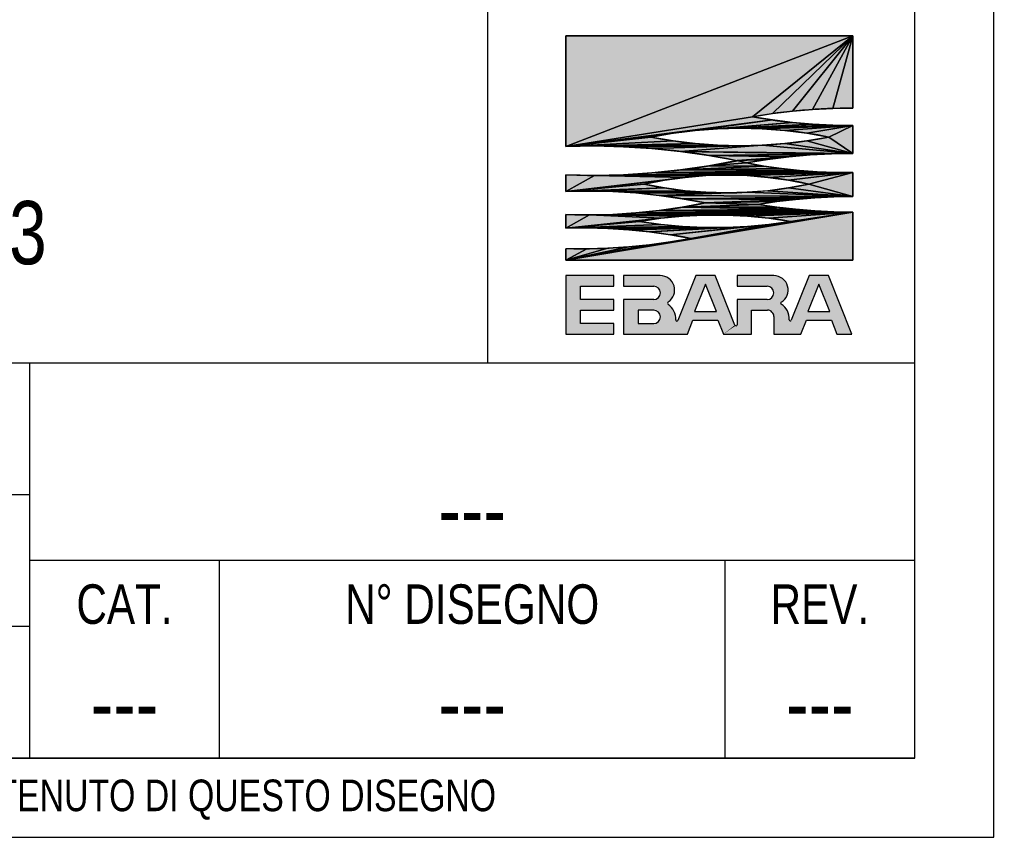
# Model space of a CAD drawing. Header units: millimetres. Extents: x 0 to 841, y 0 to 594.
# Tile 7 of 11: x 717 to 841, y 0 to 103. Entities that reach past the tile are written whole.
import ezdxf

# ---------------------------------------------------------------- set-up
doc = ezdxf.new("R2010")
doc.units = ezdxf.units.MM
doc.header["$LTSCALE"] = 46.2
doc.layers.get('0').update_dxf_attribs({"linetype": 'CONTINUOUS'})
doc.layers.add('DETTAGLI', color=7, linetype='CONTINUOUS')
doc.styles.get("Standard").update_dxf_attribs({"font": 'txt', "width": 0.8})

# ---------------------------------------------------------------- blocks, each defined once
blk = doc.blocks.new('EBARA_BL0', base_point=(804.25, 82.53))
at = {"color": 7, "linetype": 'Continuous'}
for p, q in [((822.18, 101.41), (785.87, 87.4)), ((785.87, 101.41), (785.87, 87.4)), ((785.87, 87.4), (822.18, 101.41)), ((822.18, 101.41), (785.87, 101.41)), ((785.87, 101.41), (822.18, 101.41)), ((785.87, 87.4), (785.87, 101.41)), ((822.18, 101.41), (809.46, 91.15)), ((809.46, 91.15), (822.18, 101.41)), ((822.18, 101.41), (811.99, 91.55)), ((811.99, 91.55), (822.18, 101.41)), ((822.18, 101.41), (814.53, 91.86)), ((814.53, 91.86), (822.18, 101.41)), ((822.18, 101.41), (817.07, 92.08)), ((817.07, 92.08), (822.18, 101.41)), ((822.18, 101.41), (819.63, 92.21)), ((819.63, 92.21), (822.18, 101.41)), ((822.18, 92.25), (822.18, 101.41)), ((822.18, 101.41), (822.18, 92.25)), ((819.63, 92.21), (822.18, 92.25)), ((809.46, 91.15), (785.87, 87.4)), ((785.87, 87.4), (809.46, 91.15)), ((809.46, 91.15), (811.99, 91.55)), ((811.99, 90.75), (809.46, 91.15)), ((811.99, 91.55), (814.53, 91.86)), ((814.53, 91.86), (817.07, 92.08)), ((817.07, 92.08), (819.63, 92.21)), ((811.99, 90.75), (785.87, 87.4)), ((785.87, 87.4), (811.99, 90.75)), ((811.99, 90.75), (802.23, 89.43)), ((802.23, 89.43), (811.99, 90.75)), ((814.53, 90.44), (802.23, 89.43)), ((802.23, 89.43), (814.53, 90.44)), ((814.53, 90.44), (805.06, 89.64)), ((805.06, 89.64), (814.53, 90.44)), ((817.07, 90.22), (805.06, 89.64)), ((805.06, 89.64), (817.07, 90.22)), ((819.63, 90.09), (805.06, 89.64)), ((805.06, 89.64), (819.63, 90.09)), ((819.63, 90.09), (807.89, 89.71)), ((807.89, 89.71), (819.63, 90.09)), ((807.89, 89.71), (822.18, 90.05)), ((822.18, 90.05), (807.89, 89.71)), ((810.72, 89.64), (822.18, 90.05)), ((822.18, 90.05), (810.72, 89.64)), ((814.53, 90.44), (811.99, 90.75)), ((813.55, 89.43), (822.18, 90.05)), ((822.18, 90.05), (813.55, 89.43)), ((817.07, 90.22), (814.53, 90.44)), ((816.36, 89.08), (822.18, 90.05)), ((822.18, 90.05), (816.36, 89.08)), ((819.63, 90.09), (817.07, 90.22)), ((819.15, 88.59), (822.18, 90.05)), ((822.18, 90.05), (819.15, 88.59)), ((822.18, 90.05), (819.63, 90.09)), ((822.18, 86.51), (822.18, 90.05)), ((822.18, 90.05), (822.18, 86.51)), ((802.23, 89.43), (785.87, 87.4)), ((785.87, 87.4), (802.23, 89.43)), ((799.42, 89.08), (785.87, 87.4)), ((785.87, 87.4), (799.42, 89.08)), ((796.63, 88.59), (785.87, 87.4)), ((785.87, 87.4), (796.63, 88.59)), ((796.63, 88.59), (799.42, 89.08)), ((799.42, 88.1), (796.63, 88.59)), ((799.42, 89.08), (802.23, 89.43)), ((802.23, 89.43), (805.06, 89.64)), ((805.06, 89.64), (807.89, 89.71)), ((807.89, 89.71), (810.72, 89.64)), ((810.72, 89.64), (813.55, 89.43)), ((813.55, 89.43), (816.36, 89.08)), ((816.36, 89.08), (819.15, 88.59)), ((819.15, 88.59), (816.36, 88.1)), ((822.18, 86.51), (819.15, 88.59)), ((819.15, 88.59), (822.18, 86.51)), ((799.42, 88.1), (785.87, 87.4)), ((785.87, 87.4), (799.42, 88.1)), ((802.23, 87.75), (785.87, 87.4)), ((785.87, 87.4), (802.23, 87.75)), ((785.87, 87.4), (789.5, 87.46)), ((802.23, 87.75), (789.5, 87.46)), ((789.5, 87.46), (802.23, 87.75)), ((805.06, 87.54), (789.5, 87.46)), ((789.5, 87.46), (805.06, 87.54)), ((789.5, 87.46), (807.89, 87.47)), ((807.89, 87.47), (789.5, 87.46)), ((789.5, 87.46), (793.13, 87.37)), ((793.13, 87.37), (807.89, 87.47)), ((807.89, 87.47), (793.13, 87.37)), ((793.13, 87.37), (796.75, 87.14)), ((796.75, 87.14), (810.72, 87.54)), ((810.72, 87.54), (796.75, 87.14)), ((796.75, 87.14), (807.89, 87.47)), ((807.89, 87.47), (796.75, 87.14)), ((802.23, 87.75), (799.42, 88.1)), ((800.36, 86.77), (810.72, 87.54)), ((810.72, 87.54), (800.36, 86.77)), ((805.06, 87.54), (802.23, 87.75)), ((807.89, 87.47), (805.06, 87.54)), ((810.72, 87.54), (807.89, 87.47)), ((813.55, 87.75), (810.72, 87.54)), ((822.18, 86.51), (810.72, 87.54)), ((810.72, 87.54), (822.18, 86.51)), ((816.36, 88.1), (813.55, 87.75)), ((822.18, 86.51), (813.55, 87.75)), ((813.55, 87.75), (822.18, 86.51)), ((822.18, 86.51), (816.36, 88.1)), ((816.36, 88.1), (822.18, 86.51)), ((796.75, 87.14), (800.36, 86.77)), ((800.36, 86.77), (822.18, 86.51)), ((822.18, 86.51), (800.36, 86.77)), ((800.36, 86.77), (819.47, 86.48)), ((800.36, 86.77), (803.95, 86.25)), ((819.47, 86.48), (800.36, 86.77)), ((819.47, 86.48), (803.95, 86.25)), ((803.95, 86.25), (819.47, 86.48)), ((803.95, 86.25), (816.76, 86.34)), ((816.76, 86.34), (803.95, 86.25)), ((803.95, 86.25), (814.06, 86.1)), ((803.95, 86.25), (807.52, 85.6)), ((814.06, 86.1), (803.95, 86.25)), ((814.06, 86.1), (807.52, 85.6)), ((807.52, 85.6), (814.06, 86.1)), ((811.37, 85.76), (814.06, 86.1)), ((814.06, 86.1), (816.76, 86.34)), ((816.76, 86.34), (819.47, 86.48)), ((819.47, 86.48), (822.18, 86.51)), ((803.95, 84.94), (800.36, 84.42)), ((810.92, 84.92), (800.36, 84.42)), ((800.36, 84.42), (810.92, 84.92)), ((807.52, 85.6), (803.95, 84.94)), ((803.95, 84.94), (808.7, 85.31)), ((808.7, 85.31), (803.95, 84.94)), ((803.95, 84.94), (810.92, 84.92)), ((810.92, 84.92), (803.95, 84.94)), ((807.52, 85.6), (811.37, 85.76)), ((811.37, 85.76), (807.52, 85.6)), ((807.52, 85.6), (808.7, 85.31)), ((808.7, 85.31), (807.52, 85.6)), ((808.7, 85.31), (811.37, 85.76)), ((810.92, 84.92), (808.7, 85.31)), ((813.16, 84.6), (810.92, 84.92)), ((785.87, 83.79), (785.87, 81.71)), ((789.5, 83.73), (785.87, 83.79)), ((785.87, 81.71), (785.87, 83.79)), ((789.5, 83.73), (785.87, 81.71)), ((785.87, 81.71), (789.5, 83.73)), ((800.94, 83.49), (785.87, 81.71)), ((785.87, 81.71), (800.94, 83.49)), ((793.13, 83.82), (789.5, 83.73)), ((789.5, 83.73), (806.18, 83.78)), ((806.18, 83.78), (789.5, 83.73)), ((789.5, 83.73), (803.56, 83.71)), ((803.56, 83.71), (789.5, 83.73)), ((789.5, 83.73), (800.94, 83.49)), ((800.94, 83.49), (789.5, 83.73)), ((793.13, 83.82), (822.18, 84.1)), ((822.18, 84.1), (793.13, 83.82)), ((796.75, 84.05), (793.13, 83.82)), ((806.18, 83.78), (793.13, 83.82)), ((793.13, 83.82), (806.18, 83.78)), ((800.36, 84.42), (796.75, 84.05)), ((815.41, 84.36), (796.75, 84.05)), ((796.75, 84.05), (815.41, 84.36)), ((817.66, 84.2), (796.75, 84.05)), ((796.75, 84.05), (817.66, 84.2)), ((819.92, 84.11), (796.75, 84.05)), ((796.75, 84.05), (819.92, 84.11)), ((796.75, 84.05), (822.18, 84.1)), ((822.18, 84.1), (796.75, 84.05)), ((798.33, 83.13), (800.94, 83.49)), ((800.36, 84.42), (813.16, 84.6)), ((813.16, 84.6), (800.36, 84.42)), ((800.36, 84.42), (815.41, 84.36)), ((815.41, 84.36), (800.36, 84.42)), ((800.94, 83.49), (803.56, 83.71)), ((803.56, 83.71), (806.18, 83.78)), ((806.18, 83.78), (822.18, 84.1)), ((822.18, 84.1), (806.18, 83.78)), ((806.18, 83.78), (808.81, 83.71)), ((808.81, 83.71), (822.18, 84.1)), ((822.18, 84.1), (808.81, 83.71)), ((808.81, 83.71), (811.43, 83.49)), ((811.43, 83.49), (822.18, 84.1)), ((822.18, 84.1), (811.43, 83.49)), ((811.43, 83.49), (814.03, 83.13)), ((815.41, 84.36), (813.16, 84.6)), ((814.03, 83.13), (822.18, 84.1)), ((822.18, 84.1), (814.03, 83.13)), ((817.66, 84.2), (815.41, 84.36)), ((816.61, 82.63), (822.18, 84.1)), ((822.18, 84.1), (816.61, 82.63)), ((819.92, 84.11), (817.66, 84.2)), ((822.18, 84.1), (819.92, 84.11)), ((822.18, 81.07), (822.18, 84.1)), ((822.18, 84.1), (822.18, 81.07)), ((798.33, 83.13), (785.87, 81.71)), ((785.87, 81.71), (798.33, 83.13)), ((795.75, 82.63), (785.87, 81.71)), ((785.87, 81.71), (795.75, 82.63)), ((795.75, 82.63), (798.33, 83.13)), ((798.33, 82.15), (795.75, 82.63)), ((814.03, 83.13), (816.61, 82.63)), ((816.61, 82.63), (814.03, 82.15)), ((822.18, 81.07), (816.61, 82.63)), ((816.61, 82.63), (822.18, 81.07)), ((798.33, 82.15), (785.87, 81.71)), ((785.87, 81.71), (798.33, 82.15)), ((785.87, 81.71), (788.83, 81.76)), ((798.33, 82.15), (788.83, 81.76)), ((788.83, 81.76), (798.33, 82.15)), ((788.83, 81.76), (800.94, 81.8)), ((800.94, 81.8), (788.83, 81.76)), ((788.83, 81.76), (791.78, 81.69)), ((791.78, 81.69), (800.94, 81.8)), ((800.94, 81.8), (791.78, 81.69)), ((791.78, 81.69), (803.56, 81.6)), ((791.78, 81.69), (794.72, 81.51)), ((803.56, 81.6), (791.78, 81.69)), ((803.56, 81.6), (794.72, 81.51)), ((794.72, 81.51), (803.56, 81.6)), ((794.72, 81.51), (806.18, 81.53)), ((806.18, 81.53), (794.72, 81.51)), ((794.72, 81.51), (797.66, 81.21)), ((797.66, 81.21), (808.81, 81.6)), ((808.81, 81.6), (797.66, 81.21)), ((797.66, 81.21), (806.18, 81.53)), ((806.18, 81.53), (797.66, 81.21)), ((797.66, 81.21), (822.18, 81.07)), ((797.66, 81.21), (800.58, 80.78)), ((822.18, 81.07), (797.66, 81.21)), ((800.94, 81.8), (798.33, 82.15)), ((822.18, 81.07), (800.58, 80.78)), ((800.58, 80.78), (822.18, 81.07)), ((819.77, 81.02), (800.58, 80.78)), ((800.58, 80.78), (819.77, 81.02)), ((803.56, 81.6), (800.94, 81.8)), ((806.18, 81.53), (803.56, 81.6)), ((808.81, 81.6), (806.18, 81.53)), ((811.43, 81.8), (808.81, 81.6)), ((822.18, 81.07), (808.81, 81.6)), ((808.81, 81.6), (822.18, 81.07)), ((814.03, 82.15), (811.43, 81.8)), ((822.18, 81.07), (811.43, 81.8)), ((811.43, 81.8), (822.18, 81.07)), ((822.18, 81.07), (814.03, 82.15)), ((814.03, 82.15), (822.18, 81.07)), ((817.35, 80.89), (819.77, 81.02)), ((819.77, 81.02), (822.18, 81.07)), ((800.58, 80.78), (817.35, 80.89)), ((817.35, 80.89), (800.58, 80.78)), ((800.58, 80.78), (814.94, 80.69)), ((800.58, 80.78), (803.49, 80.25)), ((814.94, 80.69), (800.58, 80.78)), ((803.49, 80.25), (800.58, 79.71)), ((810.14, 80.07), (800.58, 79.71)), ((800.58, 79.71), (810.14, 80.07)), ((814.94, 80.69), (803.49, 80.25)), ((803.49, 80.25), (814.94, 80.69)), ((803.49, 80.25), (812.54, 80.42)), ((812.54, 80.42), (803.49, 80.25)), ((803.49, 80.25), (810.14, 80.07)), ((810.14, 80.07), (803.49, 80.25)), ((810.14, 80.07), (812.54, 80.42)), ((812.54, 79.72), (810.14, 80.07)), ((812.54, 80.42), (814.94, 80.69)), ((814.94, 80.69), (817.35, 80.89)), ((785.87, 73), (822.18, 79.07)), ((822.18, 79.07), (785.87, 73)), ((785.87, 78.78), (785.87, 77.08)), ((788.83, 78.73), (785.87, 78.78)), ((785.87, 77.08), (785.87, 78.78)), ((788.83, 78.73), (785.87, 77.08)), ((785.87, 77.08), (788.83, 78.73)), ((788.83, 78.73), (822.18, 79.07)), ((822.18, 79.07), (788.83, 78.73)), ((791.78, 78.8), (788.83, 78.73)), ((803.35, 78.7), (788.83, 78.73)), ((788.83, 78.73), (800.61, 78.57)), ((800.61, 78.57), (788.83, 78.73)), ((788.83, 78.73), (797.88, 78.31)), ((797.88, 78.31), (788.83, 78.73)), ((788.83, 78.73), (803.35, 78.7)), ((791.78, 78.8), (822.18, 79.07)), ((822.18, 79.07), (791.78, 78.8)), ((794.72, 78.99), (791.78, 78.8)), ((797.66, 79.29), (794.72, 78.99)), ((817.35, 79.25), (794.72, 78.99)), ((794.72, 78.99), (817.35, 79.25)), ((819.77, 79.13), (794.72, 78.99)), ((794.72, 78.99), (819.77, 79.13)), ((794.72, 78.99), (822.18, 79.07)), ((822.18, 79.07), (794.72, 78.99)), ((800.58, 79.71), (797.66, 79.29)), ((797.66, 79.29), (814.94, 79.45)), ((814.94, 79.45), (797.66, 79.29)), ((797.66, 79.29), (817.35, 79.25)), ((817.35, 79.25), (797.66, 79.29)), ((797.88, 78.31), (800.61, 78.57)), ((799.08, 75.31), (822.18, 79.07)), ((822.18, 79.07), (799.08, 75.31)), ((800.58, 79.71), (812.54, 79.72)), ((812.54, 79.72), (800.58, 79.71)), ((800.58, 79.71), (814.94, 79.45)), ((814.94, 79.45), (800.58, 79.71)), ((800.61, 78.57), (803.35, 78.7)), ((801.69, 75.76), (822.18, 79.07)), ((822.18, 79.07), (801.69, 75.76)), ((803.35, 78.7), (822.18, 79.07)), ((822.18, 79.07), (803.35, 78.7)), ((803.35, 78.7), (806.09, 78.7)), ((806.09, 78.7), (822.18, 79.07)), ((822.18, 79.07), (806.09, 78.7)), ((806.09, 78.7), (808.83, 78.57)), ((808.83, 78.57), (822.18, 79.07)), ((822.18, 79.07), (808.83, 78.57)), ((808.83, 78.57), (811.56, 78.31)), ((811.56, 78.31), (822.18, 79.07)), ((822.18, 79.07), (811.56, 78.31)), ((814.94, 79.45), (812.54, 79.72)), ((814.28, 77.92), (822.18, 79.07)), ((822.18, 79.07), (814.28, 77.92)), ((817.35, 79.25), (814.94, 79.45)), ((819.77, 79.13), (817.35, 79.25)), ((822.18, 79.07), (819.77, 79.13)), ((822.18, 73), (822.18, 79.07)), ((822.18, 79.07), (822.18, 73)), ((797.88, 78.31), (785.87, 77.08)), ((785.87, 77.08), (797.88, 78.31)), ((795.17, 77.92), (785.87, 77.08)), ((785.87, 77.08), (795.17, 77.92)), ((797.88, 77.53), (785.87, 77.08)), ((785.87, 77.08), (797.88, 77.53)), ((800.61, 77.26), (785.87, 77.08)), ((785.87, 77.08), (800.61, 77.26)), ((800.61, 77.26), (788.52, 77.1)), ((788.52, 77.1), (800.61, 77.26)), ((795.17, 77.92), (797.88, 78.31)), ((797.88, 77.53), (795.17, 77.92)), ((796.46, 76.59), (808.83, 77.26)), ((808.83, 77.26), (796.46, 76.59)), ((800.61, 77.26), (797.88, 77.53)), ((799.08, 76.23), (811.56, 77.53)), ((811.56, 77.53), (799.08, 76.23)), ((799.08, 76.23), (808.83, 77.26)), ((808.83, 77.26), (799.08, 76.23)), ((803.35, 77.13), (800.61, 77.26)), ((801.69, 75.76), (814.28, 77.92)), ((814.28, 77.92), (801.69, 75.76)), ((801.69, 75.76), (811.56, 77.53)), ((811.56, 77.53), (801.69, 75.76)), ((808.83, 77.26), (806.09, 77.13)), ((811.56, 77.53), (808.83, 77.26)), ((811.56, 78.31), (814.28, 77.92)), ((814.28, 77.92), (811.56, 77.53)), ((785.87, 77.08), (788.52, 77.1)), ((788.52, 77.1), (806.09, 77.13)), ((803.35, 77.13), (788.52, 77.1)), ((788.52, 77.1), (803.35, 77.13)), ((806.09, 77.13), (788.52, 77.1)), ((788.52, 77.1), (791.17, 77.03)), ((791.17, 77.03), (806.09, 77.13)), ((806.09, 77.13), (791.17, 77.03)), ((791.17, 77.03), (793.82, 76.86)), ((793.82, 76.86), (806.09, 77.13)), ((806.09, 77.13), (793.82, 76.86)), ((793.82, 76.86), (796.46, 76.59)), ((796.46, 76.59), (806.09, 77.13)), ((806.09, 77.13), (796.46, 76.59)), ((796.46, 76.59), (799.08, 76.23)), ((799.08, 76.23), (801.69, 75.76)), ((806.09, 77.13), (803.35, 77.13)), ((785.87, 73), (799.08, 75.31)), ((799.08, 75.31), (785.87, 73)), ((785.87, 73), (796.46, 74.95)), ((796.46, 74.95), (785.87, 73)), ((796.46, 74.95), (793.82, 74.68)), ((799.08, 75.31), (796.46, 74.95)), ((801.69, 75.76), (799.08, 75.31)), ((785.87, 73), (793.82, 74.68)), ((793.82, 74.68), (785.87, 73)), ((785.87, 73), (791.17, 74.51)), ((791.17, 74.51), (785.87, 73)), ((785.87, 74.46), (785.87, 73)), ((788.52, 74.44), (785.87, 74.46)), ((785.87, 73), (785.87, 74.46)), ((785.87, 73), (788.52, 74.44)), ((788.52, 74.44), (785.87, 73)), ((791.17, 74.51), (788.52, 74.44)), ((793.82, 74.68), (791.17, 74.51)), ((785.87, 73), (822.18, 73)), ((822.18, 73), (785.87, 73)), ((791.93, 71.05), (785.87, 71.05)), ((785.87, 71.05), (785.87, 63.66)), ((791.93, 69.71), (791.93, 71.05)), ((797.81, 71.05), (793.16, 71.05)), ((793.16, 71.05), (793.16, 69.71)), ((802.29, 71.05), (800.03, 65.39)), ((804.75, 71.05), (802.29, 71.05)), ((807.25, 64.8), (804.75, 71.05)), ((812.17, 71.05), (807.52, 71.05)), ((807.52, 71.05), (807.52, 69.71)), ((816.65, 71.05), (814.39, 65.41)), ((819.11, 71.05), (816.65, 71.05)), ((822.06, 63.66), (819.11, 71.05)), ((803.52, 69.99), (802.12, 66.5)), ((804.91, 66.5), (803.52, 69.99)), ((817.88, 69.99), (816.48, 66.5)), ((819.27, 66.5), (817.88, 69.99)), ((787.72, 69.71), (791.93, 69.71)), ((787.72, 68.02), (787.72, 69.71)), ((793.16, 69.71), (796.97, 69.71)), ((807.52, 69.71), (811.33, 69.71)), ((791.93, 68.02), (787.72, 68.02)), ((791.93, 66.69), (791.93, 68.02)), ((796.97, 68.02), (793.16, 68.02)), ((793.16, 68.02), (793.16, 63.66)), ((811.33, 68.02), (807.52, 68.02)), ((807.52, 68.02), (807.52, 64.85)), ((787.72, 66.69), (791.93, 66.69)), ((787.72, 64.99), (787.72, 66.69)), ((796.97, 66.69), (795, 66.69)), ((795, 66.69), (795, 64.99)), ((802.12, 66.5), (804.91, 66.5)), ((809.36, 66.69), (811.37, 66.69)), ((809.36, 63.66), (809.36, 66.69)), ((816.48, 66.5), (819.27, 66.5)), ((791.93, 64.99), (787.72, 64.99)), ((791.93, 63.66), (791.93, 64.99)), ((795, 64.99), (796.97, 64.99)), ((801.24, 63.66), (801.94, 65.4)), ((801.94, 65.4), (805.1, 65.4)), ((805.1, 65.4), (805.79, 63.66)), ((812.17, 65.87), (812.17, 63.66)), ((815.6, 63.66), (816.3, 65.4)), ((816.3, 65.4), (819.46, 65.4)), ((819.46, 65.4), (820.15, 63.66)), ((785.87, 63.66), (791.93, 63.66)), ((793.16, 63.66), (801.24, 63.66)), ((805.79, 63.66), (809.36, 63.66)), ((812.17, 63.66), (815.6, 63.66)), ((820.15, 63.66), (822.06, 63.66))]:
    blk.add_line(p, q, dxfattribs=at)
for centre, radius, start, end in [((822.08, 19.39), 72.86, 89.9211, 99.9748), ((822.08, 162.71), 72.67, 259.9974, 270.0791), ((807.89, 32.57), 57.14, 78.6329, 101.3671), ((807.89, 144.64), 57.17, 258.6407, 281.3593), ((789.13, -4.15), 91.61, 78.415, 92.0347), ((821.62, 16), 70.51, 89.5451, 100.5654), ((789.13, 175.34), 91.61, 267.9653, 281.585), ((821.39, 150.82), 66.73, 259.0346, 270.6838), ((806.18, 35.66), 48.12, 77.4794, 102.5209), ((806.18, 131.18), 49.65, 257.8721, 282.1282), ((788.62, 8.02), 73.74, 78.37, 92.1352), ((822.62, 2.61), 78.46, 90.321, 99.1535), ((788.62, 152.47), 73.74, 267.8648, 281.63), ((822.62, 157.53), 78.46, 260.8465, 269.679), ((804.72, 21.31), 57.41, 80.419, 99.581), ((804.72, 134.43), 57.31, 260.4022, 279.5978), ((787.9, 5.53), 71.57, 78.8935, 91.6259), ((787.83, 147.3), 72.86, 268.4651, 280.9705), ((797.81, 69.24), 1.81, 303.3213, 89.9975), ((812.18, 69.24), 1.81, 300.7885, 90.0231), ((796.97, 68.87), 0.846, 270.0055, 89.9945), ((811.33, 68.87), 0.846, 270.0055, 89.9945), ((798.92, 67.56), 0.2, 123.3413, 236.2957), ((797.62, 65.61), 2.14, 355.8945, 56.313), ((813.17, 67.56), 0.14, 120.8173, 238.5397), ((811.98, 65.61), 2.15, 356.413, 58.5531), ((796.97, 65.84), 0.846, 270.0056, 89.9944), ((811.37, 65.88), 0.809, 359.4794, 89.9999), ((799.9, 65.45), 0.14, 175.9511, 338.0176), ((807.38, 64.85), 0.14, 201.7137, 0.004), ((814.26, 65.47), 0.14, 176.4576, 338.0865)]:
    blk.add_arc(centre, radius, start, end, dxfattribs=at)
for points in [[(785.87, 87.4), (822.18, 101.41), (809.46, 91.15)], [(785.87, 87.4), (785.87, 101.41), (822.18, 101.41)], [(809.46, 91.15), (822.18, 101.41), (811.99, 91.55)], [(811.99, 91.55), (822.18, 101.41), (814.53, 91.86)], [(814.53, 91.86), (822.18, 101.41), (817.07, 92.08)], [(817.07, 92.08), (822.18, 101.41), (819.63, 92.21)], [(819.63, 92.21), (822.18, 101.41), (822.18, 92.25)], [(785.87, 87.4), (809.46, 91.15), (811.99, 90.75)], [(785.87, 87.4), (811.99, 90.75), (802.23, 89.43)], [(802.23, 89.43), (811.99, 90.75), (814.53, 90.44)], [(802.23, 89.43), (814.53, 90.44), (805.06, 89.64)], [(805.06, 89.64), (814.53, 90.44), (817.07, 90.22)], [(805.06, 89.64), (817.07, 90.22), (819.63, 90.09)], [(805.06, 89.64), (819.63, 90.09), (807.89, 89.71)], [(807.89, 89.71), (819.63, 90.09), (822.18, 90.05)], [(822.18, 90.05), (810.72, 89.64), (807.89, 89.71)], [(822.18, 90.05), (813.55, 89.43), (810.72, 89.64)], [(822.18, 90.05), (816.36, 89.08), (813.55, 89.43)], [(822.18, 90.05), (819.15, 88.59), (816.36, 89.08)], [(822.18, 90.05), (822.18, 86.51), (819.15, 88.59)], [(785.87, 87.4), (802.23, 89.43), (799.42, 89.08)], [(785.87, 87.4), (799.42, 89.08), (796.63, 88.59)], [(785.87, 87.4), (796.63, 88.59), (799.42, 88.1)], [(819.15, 88.59), (822.18, 86.51), (816.36, 88.1)], [(785.87, 87.4), (799.42, 88.1), (802.23, 87.75)], [(785.87, 87.4), (802.23, 87.75), (789.5, 87.46)], [(789.5, 87.46), (802.23, 87.75), (805.06, 87.54)], [(789.5, 87.46), (805.06, 87.54), (807.89, 87.47)], [(807.89, 87.47), (793.13, 87.37), (789.5, 87.46)], [(807.89, 87.47), (796.75, 87.14), (793.13, 87.37)], [(810.72, 87.54), (796.75, 87.14), (807.89, 87.47)], [(810.72, 87.54), (800.36, 86.77), (796.75, 87.14)], [(810.72, 87.54), (822.18, 86.51), (800.36, 86.77)], [(813.55, 87.75), (822.18, 86.51), (810.72, 87.54)], [(816.36, 88.1), (822.18, 86.51), (813.55, 87.75)], [(819.47, 86.48), (800.36, 86.77), (822.18, 86.51)], [(803.95, 86.25), (800.36, 86.77), (819.47, 86.48)], [(803.95, 86.25), (819.47, 86.48), (816.76, 86.34)], [(816.76, 86.34), (814.06, 86.1), (803.95, 86.25)], [(807.52, 85.6), (803.95, 86.25), (814.06, 86.1)], [(807.52, 85.6), (814.06, 86.1), (811.37, 85.76)], [(800.36, 84.42), (803.95, 84.94), (810.92, 84.92)], [(800.36, 84.42), (810.92, 84.92), (813.16, 84.6)], [(803.95, 84.94), (807.52, 85.6), (808.7, 85.31)], [(808.7, 85.31), (810.92, 84.92), (803.95, 84.94)], [(811.37, 85.76), (808.7, 85.31), (807.52, 85.6)], [(785.87, 81.71), (785.87, 83.79), (789.5, 83.73)], [(785.87, 81.71), (789.5, 83.73), (800.94, 83.49)], [(785.87, 81.71), (800.94, 83.49), (798.33, 83.13)], [(789.5, 83.73), (793.13, 83.82), (806.18, 83.78)], [(806.18, 83.78), (803.56, 83.71), (789.5, 83.73)], [(800.94, 83.49), (789.5, 83.73), (803.56, 83.71)], [(822.18, 84.1), (793.13, 83.82), (796.75, 84.05)], [(822.18, 84.1), (806.18, 83.78), (793.13, 83.82)], [(796.75, 84.05), (800.36, 84.42), (815.41, 84.36)], [(796.75, 84.05), (815.41, 84.36), (817.66, 84.2)], [(796.75, 84.05), (817.66, 84.2), (819.92, 84.11)], [(796.75, 84.05), (819.92, 84.11), (822.18, 84.1)], [(813.16, 84.6), (815.41, 84.36), (800.36, 84.42)], [(822.18, 84.1), (808.81, 83.71), (806.18, 83.78)], [(822.18, 84.1), (811.43, 83.49), (808.81, 83.71)], [(822.18, 84.1), (814.03, 83.13), (811.43, 83.49)], [(822.18, 84.1), (816.61, 82.63), (814.03, 83.13)], [(822.18, 84.1), (822.18, 81.07), (816.61, 82.63)], [(785.87, 81.71), (798.33, 83.13), (795.75, 82.63)], [(785.87, 81.71), (795.75, 82.63), (798.33, 82.15)], [(816.61, 82.63), (822.18, 81.07), (814.03, 82.15)], [(785.87, 81.71), (798.33, 82.15), (788.83, 81.76)], [(788.83, 81.76), (798.33, 82.15), (800.94, 81.8)], [(800.94, 81.8), (791.78, 81.69), (788.83, 81.76)], [(800.94, 81.8), (803.56, 81.6), (791.78, 81.69)], [(794.72, 81.51), (791.78, 81.69), (803.56, 81.6)], [(794.72, 81.51), (803.56, 81.6), (806.18, 81.53)], [(806.18, 81.53), (797.66, 81.21), (794.72, 81.51)], [(808.81, 81.6), (797.66, 81.21), (806.18, 81.53)], [(808.81, 81.6), (822.18, 81.07), (797.66, 81.21)], [(800.58, 80.78), (797.66, 81.21), (822.18, 81.07)], [(800.58, 80.78), (822.18, 81.07), (819.77, 81.02)], [(800.58, 80.78), (819.77, 81.02), (817.35, 80.89)], [(811.43, 81.8), (822.18, 81.07), (808.81, 81.6)], [(814.03, 82.15), (822.18, 81.07), (811.43, 81.8)], [(817.35, 80.89), (814.94, 80.69), (800.58, 80.78)], [(803.49, 80.25), (800.58, 80.78), (814.94, 80.69)], [(800.58, 79.71), (803.49, 80.25), (810.14, 80.07)], [(800.58, 79.71), (810.14, 80.07), (812.54, 79.72)], [(803.49, 80.25), (814.94, 80.69), (812.54, 80.42)], [(812.54, 80.42), (810.14, 80.07), (803.49, 80.25)], [(822.18, 79.07), (785.87, 73), (799.08, 75.31)], [(822.18, 79.07), (822.18, 73), (785.87, 73)], [(785.87, 77.08), (785.87, 78.78), (788.83, 78.73)], [(785.87, 77.08), (788.83, 78.73), (797.88, 78.31)], [(822.18, 79.07), (788.83, 78.73), (791.78, 78.8)], [(822.18, 79.07), (803.35, 78.7), (788.83, 78.73)], [(800.61, 78.57), (788.83, 78.73), (803.35, 78.7)], [(797.88, 78.31), (788.83, 78.73), (800.61, 78.57)], [(822.18, 79.07), (791.78, 78.8), (794.72, 78.99)], [(794.72, 78.99), (797.66, 79.29), (817.35, 79.25)], [(794.72, 78.99), (817.35, 79.25), (819.77, 79.13)], [(794.72, 78.99), (819.77, 79.13), (822.18, 79.07)], [(797.66, 79.29), (800.58, 79.71), (814.94, 79.45)], [(814.94, 79.45), (817.35, 79.25), (797.66, 79.29)], [(822.18, 79.07), (799.08, 75.31), (801.69, 75.76)], [(812.54, 79.72), (814.94, 79.45), (800.58, 79.71)], [(822.18, 79.07), (801.69, 75.76), (814.28, 77.92)], [(822.18, 79.07), (806.09, 78.7), (803.35, 78.7)], [(822.18, 79.07), (808.83, 78.57), (806.09, 78.7)], [(822.18, 79.07), (811.56, 78.31), (808.83, 78.57)], [(822.18, 79.07), (814.28, 77.92), (811.56, 78.31)], [(785.87, 77.08), (797.88, 78.31), (795.17, 77.92)], [(785.87, 77.08), (795.17, 77.92), (797.88, 77.53)], [(785.87, 77.08), (797.88, 77.53), (800.61, 77.26)], [(785.87, 77.08), (800.61, 77.26), (788.52, 77.1)], [(788.52, 77.1), (800.61, 77.26), (803.35, 77.13)], [(808.83, 77.26), (796.46, 76.59), (806.09, 77.13)], [(808.83, 77.26), (799.08, 76.23), (796.46, 76.59)], [(811.56, 77.53), (799.08, 76.23), (808.83, 77.26)], [(811.56, 77.53), (801.69, 75.76), (799.08, 76.23)], [(814.28, 77.92), (801.69, 75.76), (811.56, 77.53)], [(788.52, 77.1), (803.35, 77.13), (806.09, 77.13)], [(806.09, 77.13), (791.17, 77.03), (788.52, 77.1)], [(806.09, 77.13), (793.82, 76.86), (791.17, 77.03)], [(806.09, 77.13), (796.46, 76.59), (793.82, 76.86)], [(799.08, 75.31), (785.87, 73), (796.46, 74.95)], [(796.46, 74.95), (785.87, 73), (793.82, 74.68)], [(793.82, 74.68), (785.87, 73), (791.17, 74.51)], [(791.17, 74.51), (785.87, 73), (788.52, 74.44)], [(785.87, 73), (785.87, 74.46), (788.52, 74.44)], [(791.93, 71.05), (787.72, 69.71), (785.87, 71.05)], [(785.87, 63.66), (785.87, 71.05), (787.72, 69.71)], [(791.93, 71.05), (787.72, 69.71), (785.87, 71.05)], [(785.87, 63.66), (785.87, 71.05), (787.72, 69.71)], [(791.93, 71.05), (791.93, 69.71), (787.72, 69.71)], [(791.93, 71.05), (791.93, 69.71), (787.72, 69.71)], [(798.05, 71.03), (793.16, 69.71), (797.81, 71.05)], [(793.16, 69.71), (793.16, 71.05), (797.81, 71.05)], [(798.27, 70.99), (793.16, 69.71), (798.05, 71.03)], [(800.03, 65.39), (802.29, 71.05), (803.52, 69.99)], [(804.75, 71.05), (803.52, 69.99), (802.29, 71.05)], [(803.52, 69.99), (804.75, 71.05), (804.91, 66.5)], [(804.91, 66.5), (804.75, 71.05), (805.1, 65.4)], [(804.75, 71.05), (807.25, 64.8), (805.1, 65.4)], [(812.4, 71.03), (807.52, 69.71), (812.17, 71.05)], [(807.52, 69.71), (807.52, 71.05), (812.17, 71.05)], [(812.62, 70.99), (807.52, 69.71), (812.4, 71.03)], [(814.39, 65.41), (816.65, 71.05), (817.88, 69.99)], [(819.11, 71.05), (817.88, 69.99), (816.65, 71.05)], [(817.88, 69.99), (819.11, 71.05), (819.27, 66.5)], [(819.27, 66.5), (819.11, 71.05), (819.46, 65.4)], [(819.46, 65.4), (819.11, 71.05), (820.15, 63.66)], [(819.11, 71.05), (822.06, 63.66), (820.15, 63.66)], [(798.49, 70.91), (793.16, 69.71), (798.27, 70.99)], [(798.7, 70.81), (793.16, 69.71), (798.49, 70.91)], [(798.89, 70.69), (793.16, 69.71), (798.7, 70.81)], [(799.07, 70.54), (793.16, 69.71), (798.89, 70.69)], [(799.23, 70.37), (793.16, 69.71), (799.07, 70.54)], [(799.36, 70.18), (793.16, 69.71), (799.23, 70.37)], [(799.47, 69.97), (793.16, 69.71), (799.36, 70.18)], [(799.55, 69.76), (793.16, 69.71), (799.47, 69.97)], [(802.12, 66.5), (800.03, 65.39), (803.52, 69.99)], [(812.83, 70.92), (807.52, 69.71), (812.62, 70.99)], [(813.04, 70.83), (807.52, 69.71), (812.83, 70.92)], [(813.23, 70.71), (807.52, 69.71), (813.04, 70.83)], [(813.4, 70.57), (807.52, 69.71), (813.23, 70.71)], [(813.56, 70.41), (807.52, 69.71), (813.4, 70.57)], [(813.69, 70.23), (807.52, 69.71), (813.56, 70.41)], [(813.8, 70.03), (807.52, 69.71), (813.69, 70.23)], [(813.89, 69.82), (807.52, 69.71), (813.8, 70.03)], [(807.52, 69.71), (813.89, 69.82), (811.33, 69.71)], [(811.33, 69.71), (813.89, 69.82), (811.44, 69.71)], [(811.44, 69.71), (813.89, 69.82), (811.55, 69.68)], [(811.55, 69.68), (813.89, 69.82), (811.65, 69.65)], [(813.89, 69.82), (813.95, 69.61), (811.65, 69.65)], [(816.48, 66.5), (814.39, 65.41), (817.88, 69.99)], [(787.72, 68.02), (785.87, 63.66), (787.72, 69.71)], [(787.72, 68.02), (785.87, 63.66), (787.72, 69.71)], [(793.16, 69.71), (799.55, 69.76), (796.97, 69.71)], [(796.97, 69.71), (799.55, 69.76), (797.08, 69.71)], [(797.08, 69.71), (799.55, 69.76), (797.19, 69.68)], [(797.19, 69.68), (799.55, 69.76), (797.29, 69.65)], [(797.29, 69.65), (799.55, 69.76), (797.39, 69.6)], [(797.39, 69.6), (799.55, 69.76), (797.48, 69.54)], [(799.55, 69.76), (799.6, 69.53), (797.48, 69.54)], [(797.57, 69.47), (797.48, 69.54), (799.6, 69.53)], [(797.57, 69.47), (799.6, 69.53), (797.64, 69.38)], [(799.6, 69.53), (799.62, 69.3), (797.64, 69.38)], [(797.7, 69.29), (797.64, 69.38), (799.62, 69.3)], [(797.7, 69.29), (799.62, 69.3), (797.75, 69.19)], [(797.75, 68.54), (799.51, 68.62), (797.7, 68.44)], [(799.51, 68.62), (799.42, 68.41), (797.7, 68.44)], [(797.75, 69.19), (799.62, 69.3), (797.79, 69.09)], [(797.75, 68.54), (797.79, 68.65), (799.51, 68.62)], [(799.62, 69.3), (799.62, 69.07), (797.79, 69.09)], [(797.81, 68.98), (797.79, 69.09), (799.62, 69.07)], [(797.81, 68.76), (799.58, 68.84), (797.79, 68.65)], [(799.58, 68.84), (799.51, 68.62), (797.79, 68.65)], [(797.81, 68.98), (799.62, 69.07), (797.81, 68.87)], [(799.62, 69.07), (799.58, 68.84), (797.81, 68.87)], [(797.81, 68.76), (797.81, 68.87), (799.58, 68.84)], [(811.75, 69.6), (811.65, 69.65), (813.95, 69.61)], [(811.75, 69.6), (813.95, 69.61), (811.84, 69.54)], [(811.84, 69.54), (813.95, 69.61), (811.93, 69.47)], [(813.95, 69.61), (813.98, 69.39), (811.93, 69.47)], [(812, 69.38), (811.93, 69.47), (813.98, 69.39)], [(812, 69.38), (813.98, 69.39), (812.06, 69.29)], [(812.06, 69.29), (813.98, 69.39), (812.11, 69.19)], [(812.06, 68.44), (812.11, 68.54), (813.83, 68.51)], [(813.98, 69.39), (813.98, 69.16), (812.11, 69.19)], [(812.15, 69.09), (812.11, 69.19), (813.98, 69.16)], [(812.15, 68.65), (813.91, 68.72), (812.11, 68.54)], [(813.91, 68.72), (813.83, 68.51), (812.11, 68.54)], [(812.15, 69.09), (813.98, 69.16), (812.17, 68.98)], [(812.15, 68.65), (812.17, 68.76), (813.91, 68.72)], [(813.98, 69.16), (813.96, 68.94), (812.17, 68.98)], [(812.17, 68.87), (812.17, 68.98), (813.96, 68.94)], [(812.17, 68.87), (813.96, 68.94), (812.17, 68.76)], [(813.96, 68.94), (813.91, 68.72), (812.17, 68.76)], [(787.72, 66.69), (785.87, 63.66), (787.72, 68.02)], [(787.72, 66.69), (785.87, 63.66), (787.72, 68.02)], [(791.93, 68.02), (791.93, 66.69), (787.72, 66.69)], [(791.93, 68.02), (787.72, 66.69), (787.72, 68.02)], [(791.93, 68.02), (791.93, 66.69), (787.72, 66.69)], [(791.93, 68.02), (787.72, 66.69), (787.72, 68.02)], [(796.97, 68.02), (795, 66.69), (793.16, 68.02)], [(793.16, 63.66), (793.16, 68.02), (795, 66.69)], [(798.99, 67.87), (795, 66.69), (796.97, 68.02)], [(798.81, 67.73), (795, 66.69), (798.99, 67.87)], [(798.79, 67.71), (795, 66.69), (798.81, 67.73)], [(798.77, 67.7), (795, 66.69), (798.79, 67.71)], [(798.76, 67.68), (795, 66.69), (798.77, 67.7)], [(798.74, 67.66), (795, 66.69), (798.76, 67.68)], [(798.73, 67.64), (795, 66.69), (798.74, 67.66)], [(798.73, 67.62), (795, 66.69), (798.73, 67.64)], [(798.72, 67.59), (795, 66.69), (798.73, 67.62)], [(798.72, 67.57), (795, 66.69), (798.72, 67.59)], [(798.72, 67.55), (795, 66.69), (798.72, 67.57)], [(798.72, 67.53), (795, 66.69), (798.72, 67.55)], [(798.73, 67.5), (795, 66.69), (798.72, 67.53)], [(798.73, 67.48), (795, 66.69), (798.73, 67.5)], [(798.74, 67.46), (795, 66.69), (798.73, 67.48)], [(798.76, 67.44), (795, 66.69), (798.74, 67.46)], [(798.77, 67.42), (795, 66.69), (798.76, 67.44)], [(798.79, 67.41), (795, 66.69), (798.77, 67.42)], [(798.81, 67.39), (795, 66.69), (798.79, 67.41)], [(798.96, 67.28), (795, 66.69), (798.81, 67.39)], [(796.97, 68.02), (797.08, 68.03), (799.16, 68.03)], [(799.16, 68.03), (798.99, 67.87), (796.97, 68.02)], [(797.19, 68.05), (799.3, 68.21), (797.08, 68.03)], [(799.3, 68.21), (799.16, 68.03), (797.08, 68.03)], [(797.29, 68.08), (799.3, 68.21), (797.19, 68.05)], [(797.39, 68.13), (799.3, 68.21), (797.29, 68.08)], [(797.48, 68.2), (799.3, 68.21), (797.39, 68.13)], [(797.48, 68.2), (797.57, 68.27), (799.3, 68.21)], [(797.64, 68.35), (799.42, 68.41), (797.57, 68.27)], [(799.42, 68.41), (799.3, 68.21), (797.57, 68.27)], [(797.64, 68.35), (797.7, 68.44), (799.42, 68.41)], [(811.33, 68.02), (809.36, 66.69), (807.52, 68.02)], [(807.52, 64.85), (807.52, 68.02), (809.36, 66.69)], [(813.45, 67.96), (809.36, 66.69), (811.33, 68.02)], [(813.29, 67.81), (809.36, 66.69), (813.45, 67.96)], [(813.1, 67.68), (809.36, 66.69), (813.29, 67.81)], [(813.09, 67.67), (809.36, 66.69), (813.1, 67.68)], [(813.08, 67.66), (809.36, 66.69), (813.09, 67.67)], [(813.07, 67.65), (809.36, 66.69), (813.08, 67.66)], [(813.06, 67.64), (809.36, 66.69), (813.07, 67.65)], [(813.05, 67.63), (809.36, 66.69), (813.06, 67.64)], [(813.04, 67.61), (809.36, 66.69), (813.05, 67.63)], [(813.04, 67.6), (809.36, 66.69), (813.04, 67.61)], [(813.03, 67.58), (809.36, 66.69), (813.04, 67.6)], [(813.03, 67.56), (809.36, 66.69), (813.03, 67.58)], [(813.03, 67.55), (809.36, 66.69), (813.03, 67.56)], [(813.04, 67.53), (809.36, 66.69), (813.03, 67.55)], [(813.04, 67.52), (809.36, 66.69), (813.04, 67.53)], [(813.05, 67.5), (809.36, 66.69), (813.04, 67.52)], [(813.05, 67.49), (809.36, 66.69), (813.05, 67.5)], [(813.06, 67.47), (809.36, 66.69), (813.05, 67.49)], [(813.07, 67.46), (809.36, 66.69), (813.06, 67.47)], [(813.09, 67.45), (809.36, 66.69), (813.07, 67.46)], [(813.1, 67.44), (809.36, 66.69), (813.09, 67.45)], [(813.26, 67.33), (809.36, 66.69), (813.1, 67.44)], [(813.41, 67.21), (809.36, 66.69), (813.26, 67.33)], [(811.44, 68.03), (813.6, 68.13), (811.33, 68.02)], [(813.6, 68.13), (813.45, 67.96), (811.33, 68.02)], [(811.55, 68.05), (813.6, 68.13), (811.44, 68.03)], [(811.65, 68.08), (813.6, 68.13), (811.55, 68.05)], [(811.65, 68.08), (811.75, 68.13), (813.6, 68.13)], [(811.84, 68.2), (813.73, 68.31), (811.75, 68.13)], [(813.73, 68.31), (813.6, 68.13), (811.75, 68.13)], [(811.93, 68.27), (813.73, 68.31), (811.84, 68.2)], [(811.93, 68.27), (812, 68.35), (813.73, 68.31)], [(812.06, 68.44), (813.83, 68.51), (812, 68.35)], [(813.83, 68.51), (813.73, 68.31), (812, 68.35)], [(787.72, 64.99), (785.87, 63.66), (787.72, 66.69)], [(787.72, 64.99), (785.87, 63.66), (787.72, 66.69)], [(795, 64.99), (793.16, 63.66), (795, 66.69)], [(799.1, 67.16), (795, 66.69), (798.96, 67.28)], [(799.23, 67.02), (795, 66.69), (799.1, 67.16)], [(799.35, 66.87), (795, 66.69), (799.23, 67.02)], [(799.45, 66.72), (795, 66.69), (799.35, 66.87)], [(795, 66.69), (799.45, 66.72), (796.97, 66.69)], [(796.97, 66.69), (799.45, 66.72), (797.08, 66.68)], [(797.08, 66.68), (799.45, 66.72), (797.19, 66.66)], [(797.19, 66.66), (799.45, 66.72), (797.29, 66.62)], [(797.29, 66.62), (799.45, 66.72), (797.39, 66.57)], [(799.45, 66.72), (799.54, 66.55), (797.39, 66.57)], [(797.48, 66.51), (797.39, 66.57), (799.54, 66.55)], [(797.48, 66.51), (799.54, 66.55), (797.57, 66.44)], [(799.54, 66.55), (799.62, 66.38), (797.57, 66.44)], [(797.64, 66.36), (797.57, 66.44), (799.62, 66.38)], [(797.64, 66.36), (799.62, 66.38), (797.7, 66.26)], [(799.62, 66.38), (799.68, 66.2), (797.7, 66.26)], [(797.75, 66.16), (797.7, 66.26), (799.68, 66.2)], [(797.75, 66.16), (799.68, 66.2), (797.79, 66.06)], [(799.68, 66.2), (799.72, 66.02), (797.79, 66.06)], [(797.81, 65.95), (797.79, 66.06), (799.72, 66.02)], [(801.94, 65.4), (800.03, 65.39), (804.91, 66.5)], [(804.91, 66.5), (800.03, 65.39), (802.12, 66.5)], [(801.94, 65.4), (804.91, 66.5), (805.1, 65.4)], [(807.49, 64.76), (809.36, 66.69), (807.48, 64.75)], [(809.36, 66.69), (809.36, 63.66), (807.48, 64.75)], [(807.5, 64.78), (809.36, 66.69), (807.49, 64.76)], [(807.51, 64.8), (809.36, 66.69), (807.5, 64.78)], [(807.52, 64.83), (809.36, 66.69), (807.51, 64.81)], [(807.51, 64.81), (809.36, 66.69), (807.51, 64.8)], [(807.52, 64.85), (809.36, 66.69), (807.52, 64.83)], [(813.55, 67.08), (809.36, 66.69), (813.41, 67.21)], [(813.68, 66.93), (809.36, 66.69), (813.55, 67.08)], [(813.79, 66.77), (809.36, 66.69), (813.68, 66.93)], [(809.36, 66.69), (813.79, 66.77), (811.37, 66.69)], [(811.37, 66.69), (813.79, 66.77), (811.45, 66.68)], [(811.45, 66.68), (813.79, 66.77), (811.53, 66.67)], [(811.53, 66.67), (813.79, 66.77), (811.62, 66.65)], [(811.62, 66.65), (813.79, 66.77), (811.7, 66.62)], [(813.79, 66.77), (813.89, 66.6), (811.7, 66.62)], [(811.77, 66.58), (811.7, 66.62), (813.89, 66.6)], [(811.77, 66.58), (813.89, 66.6), (811.84, 66.53)], [(811.84, 66.53), (813.89, 66.6), (811.91, 66.48)], [(813.89, 66.6), (813.97, 66.43), (811.91, 66.48)], [(811.97, 66.42), (811.91, 66.48), (813.97, 66.43)], [(811.97, 66.42), (813.97, 66.43), (812.02, 66.35)], [(812.02, 66.35), (813.97, 66.43), (812.07, 66.28)], [(813.97, 66.43), (814.03, 66.24), (812.07, 66.28)], [(812.11, 66.2), (812.07, 66.28), (814.03, 66.24)], [(812.11, 66.2), (814.03, 66.24), (812.14, 66.12)], [(814.03, 66.24), (814.08, 66.05), (812.14, 66.12)], [(812.16, 66.04), (812.14, 66.12), (814.08, 66.05)], [(812.16, 66.04), (814.08, 66.05), (812.17, 65.96)], [(812.17, 65.96), (814.08, 66.05), (812.17, 65.87)], [(814.08, 66.05), (814.11, 65.86), (812.17, 65.87)], [(819.27, 66.5), (814.39, 65.41), (816.48, 66.5)], [(814.39, 65.41), (819.27, 66.5), (816.3, 65.4)], [(816.3, 65.4), (819.27, 66.5), (819.46, 65.4)], [(791.93, 64.99), (785.87, 63.66), (787.72, 64.99)], [(791.93, 64.99), (791.93, 63.66), (785.87, 63.66)], [(791.93, 64.99), (785.87, 63.66), (787.72, 64.99)], [(791.93, 64.99), (791.93, 63.66), (785.87, 63.66)], [(797.08, 65), (801.94, 65.4), (793.16, 63.66)], [(801.94, 65.4), (801.24, 63.66), (793.16, 63.66)], [(796.97, 64.99), (797.08, 65), (793.16, 63.66)], [(796.97, 64.99), (793.16, 63.66), (795, 64.99)], [(797.19, 65.02), (801.94, 65.4), (797.08, 65)], [(797.29, 65.06), (801.94, 65.4), (797.19, 65.02)], [(797.39, 65.11), (801.94, 65.4), (797.29, 65.06)], [(797.48, 65.17), (801.94, 65.4), (797.39, 65.11)], [(799.9, 65.31), (801.94, 65.4), (797.48, 65.17)], [(797.57, 65.24), (799.9, 65.31), (797.48, 65.17)], [(797.57, 65.24), (797.64, 65.33), (799.83, 65.32)], [(799.86, 65.31), (797.57, 65.24), (799.85, 65.32)], [(799.85, 65.32), (797.57, 65.24), (799.83, 65.32)], [(799.9, 65.31), (797.57, 65.24), (799.88, 65.31)], [(799.88, 65.31), (797.57, 65.24), (799.86, 65.31)], [(797.64, 65.33), (797.7, 65.42), (799.76, 65.4)], [(799.77, 65.39), (797.64, 65.33), (799.76, 65.4)], [(799.78, 65.37), (797.64, 65.33), (799.77, 65.39)], [(799.79, 65.36), (797.64, 65.33), (799.78, 65.37)], [(799.8, 65.34), (797.64, 65.33), (799.79, 65.36)], [(799.81, 65.33), (797.64, 65.33), (799.8, 65.34)], [(799.81, 65.33), (799.83, 65.32), (797.64, 65.33)], [(797.7, 65.42), (797.75, 65.52), (799.76, 65.46)], [(799.76, 65.44), (797.7, 65.42), (799.76, 65.46)], [(799.76, 65.42), (797.7, 65.42), (799.76, 65.44)], [(799.76, 65.42), (799.76, 65.4), (797.7, 65.42)], [(797.79, 65.62), (799.76, 65.64), (797.75, 65.52)], [(799.76, 65.64), (799.76, 65.46), (797.75, 65.52)], [(797.79, 65.62), (797.81, 65.73), (799.76, 65.64)], [(797.81, 65.95), (799.72, 66.02), (797.81, 65.84)], [(799.72, 66.02), (799.75, 65.83), (797.81, 65.84)], [(797.81, 65.73), (797.81, 65.84), (799.75, 65.83)], [(799.75, 65.83), (799.76, 65.64), (797.81, 65.73)], [(799.92, 65.31), (801.94, 65.4), (799.9, 65.31)], [(799.94, 65.31), (801.94, 65.4), (799.92, 65.31)], [(799.95, 65.32), (801.94, 65.4), (799.94, 65.31)], [(799.97, 65.33), (801.94, 65.4), (799.95, 65.32)], [(799.98, 65.34), (801.94, 65.4), (799.97, 65.33)], [(800, 65.35), (801.94, 65.4), (799.98, 65.34)], [(800.01, 65.36), (801.94, 65.4), (800, 65.35)], [(800.02, 65.38), (801.94, 65.4), (800.01, 65.36)], [(800.03, 65.39), (801.94, 65.4), (800.02, 65.38)], [(805.79, 63.66), (805.1, 65.4), (807.25, 64.8)], [(812.17, 63.66), (812.17, 65.87), (814.11, 65.86)], [(814.13, 65.67), (812.17, 63.66), (814.11, 65.86)], [(814.12, 65.48), (812.17, 63.66), (814.13, 65.67)], [(814.12, 65.46), (812.17, 63.66), (814.12, 65.48)], [(814.13, 65.44), (812.17, 63.66), (814.12, 65.46)], [(814.13, 65.42), (812.17, 63.66), (814.13, 65.44)], [(814.14, 65.41), (812.17, 63.66), (814.13, 65.42)], [(814.15, 65.39), (812.17, 63.66), (814.14, 65.41)], [(814.27, 65.33), (816.3, 65.4), (812.17, 63.66)], [(816.3, 65.4), (815.6, 63.66), (812.17, 63.66)], [(814.16, 65.38), (812.17, 63.66), (814.15, 65.39)], [(814.17, 65.36), (812.17, 63.66), (814.16, 65.38)], [(814.18, 65.35), (812.17, 63.66), (814.17, 65.36)], [(814.2, 65.34), (812.17, 63.66), (814.18, 65.35)], [(814.23, 65.33), (812.17, 63.66), (814.22, 65.34)], [(814.22, 65.34), (812.17, 63.66), (814.2, 65.34)], [(814.27, 65.33), (812.17, 63.66), (814.25, 65.33)], [(814.25, 65.33), (812.17, 63.66), (814.23, 65.33)], [(814.29, 65.33), (816.3, 65.4), (814.27, 65.33)], [(814.3, 65.33), (816.3, 65.4), (814.29, 65.33)], [(814.32, 65.34), (816.3, 65.4), (814.3, 65.33)], [(814.34, 65.35), (816.3, 65.4), (814.32, 65.34)], [(814.35, 65.36), (816.3, 65.4), (814.34, 65.35)], [(814.36, 65.37), (816.3, 65.4), (814.35, 65.36)], [(814.38, 65.38), (816.3, 65.4), (814.36, 65.37)], [(814.39, 65.4), (816.3, 65.4), (814.38, 65.38)], [(814.39, 65.4), (814.39, 65.41), (816.3, 65.4)], [(807.25, 64.78), (805.79, 63.66), (807.25, 64.8)], [(807.26, 64.77), (805.79, 63.66), (807.25, 64.78)], [(807.28, 64.75), (805.79, 63.66), (807.26, 64.77)], [(807.29, 64.74), (805.79, 63.66), (807.28, 64.75)], [(807.31, 64.73), (805.79, 63.66), (807.29, 64.74)], [(807.32, 64.72), (805.79, 63.66), (807.31, 64.73)], [(807.43, 64.72), (807.45, 64.73), (805.79, 63.66)], [(805.79, 63.66), (807.45, 64.73), (809.36, 63.66)], [(807.34, 64.71), (805.79, 63.66), (807.32, 64.72)], [(807.41, 64.71), (807.43, 64.72), (805.79, 63.66)], [(807.38, 64.71), (805.79, 63.66), (807.36, 64.71)], [(807.36, 64.71), (805.79, 63.66), (807.34, 64.71)], [(807.38, 64.71), (807.39, 64.71), (805.79, 63.66)], [(807.39, 64.71), (807.41, 64.71), (805.79, 63.66)], [(807.45, 64.73), (807.46, 64.74), (809.36, 63.66)], [(807.46, 64.74), (807.48, 64.75), (809.36, 63.66)]]:
    blk.add_solid(points, dxfattribs=at)
blk = doc.blocks.new('*T23')
at = {"color": 2, "linetype": 'Continuous'}
for p, q in [((248, 96), (0, 96)), ((0, 0), (0, 96)), ((194, 50), (194, 96)), ((248, 0), (248, 96)), ((248, 50), (0, 50)), ((68, 16.66), (68, 50)), ((136, 0), (136, 50)), ((136, 33.34), (0, 33.34)), ((248, 25), (136, 25)), ((160, 0), (160, 25)), ((224, 0), (224, 25)), ((136, 16.66), (0, 16.66)), ((48, 0), (48, 16.66)), ((92, 0), (92, 16.66)), ((248, 0), (0, 0))]:
    blk.add_line(p, q, dxfattribs=at)
at = {"layer": 'DETTAGLI', "color": 2, "linetype": 'Continuous', "line_spacing_factor": 0.9}
for s, insert, char_height, width, attachment_point in [(' DESCRIZIONE', (0.125, 92), 5, 83, 1), ('2CDX 200/50 IE2-IE3', (97, 70.5), 8, 206.4, 2), (' DIS.', (0.125, 43.67), 4, 22.53333, 1), ('APPR.', (78, 43.67), 4, 26, 2), (' ---', (20.125, 43.87), 4.4, 16.72, 1), (' ---', (88.125, 43.87), 4.4, 16.72, 1), ('---', (192, 35.5), 8, 17.6, 2), (' ---', (20.125, 27.2), 4.4, 16.72, 1), (' ---', (88.125, 27.2), 4.4, 16.72, 1), ('CAT.', (148, 22), 5, 25.83333, 2), ('N° DISEGNO', (192, 22), 5, 73.33333, 2), ('REV.', (236, 22), 5, 25.16667, 2), ('1:2', (80, 12.33), 8, 20.53333, 2), ('DATA', (10, 10.33), 4, 25.33333, 2), ('SCALA', (58, 10.33), 4, 30.93333, 2), ('---', (34, 10.53), 4.4, 9.68, 2), ('---', (148, 11), 8, 17.6, 2), ('---', (192, 11), 8, 17.6, 2), ('---', (236, 11), 8, 17.6, 2)]:
    blk.add_mtext(s, dxfattribs=dict(at, insert=insert, char_height=char_height, width=width, attachment_point=attachment_point))

msp = doc.modelspace()

# ---------------------------------------------------------------- linework, layer by layer
at = {"color": 7, "linetype": 'Continuous'}
for p, q in [((840, 0), (840, 594)), ((830, 10), (830, 584)), ((10, 10), (830, 10)), ((0, 0), (840, 0))]:
    msp.add_line(p, q, dxfattribs=at)

# ---------------------------------------------------------------- block references
msp.add_blockref('*T23', (582, 10))
at = {"color": 2, "linetype": 'Continuous'}
msp.add_blockref('EBARA_BL0', (804.2491, 82.5345), dxfattribs=at)

# ---------------------------------------------------------------- texts
at = {"color": 2, "linetype": 'Continuous', "insert": (429.9178, 7.3044), "char_height": 4, "width": 601.1, "attachment_point": 1, "line_spacing_factor": 0.9}
msp.add_mtext("PROPRIETA' RISERVATA EBARA PUMPS EUROPE S.p.a. - A TERMINI DI LEGGE E' VIETATO RIPRODURRE O COMUNICARE A TERZI IL CONTENUTO DI QUESTO DISEGNO", dxfattribs=at)

doc.saveas('drawing.dxf')
